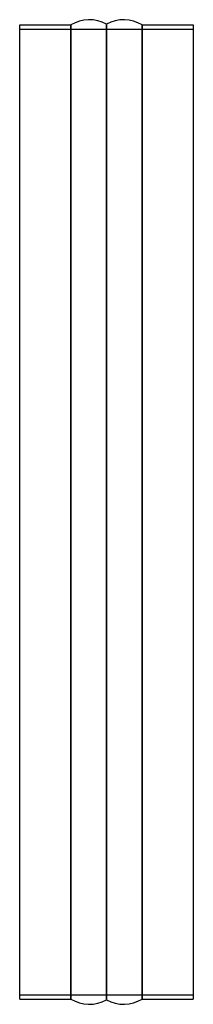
# Model space of a CAD drawing. Header units: millimetres. Extents: x -80 to 80, y -455 to 455.
import ezdxf

# ---------------------------------------------------------------- set-up
doc = ezdxf.new("R2010")
doc.units = ezdxf.units.MM
doc.layers.add('HIDDEN', color=7, linetype='Continuous')
doc.layers.add('THICK', color=7, linetype='Continuous')

msp = doc.modelspace()

# ---------------------------------------------------------------- linework, layer by layer
at = {"layer": 'HIDDEN'}
for p, q in [((-80, 446), (80, 446)), ((-32.86, 450), (-32.86, 0)), ((0, 0), (0, 450.51)), ((32.86, 0), (32.86, 450)), ((-32.86, 0), (-32.86, -450)), ((0, -450.51), (0, 0)), ((32.86, -450), (32.86, 0)), ((-80, -446), (80, -446))]:
    msp.add_line(p, q, dxfattribs=at)
at = {"layer": 'THICK'}
for p, q in [((-80, 0), (-80, 450)), ((-80, 450), (-32.86, 450)), ((-32.86, 0), (-32.86, 450)), ((0, 450.51), (0, 0)), ((32.86, 450), (32.86, 0)), ((32.86, 450), (80, 450)), ((80, 450), (80, 0)), ((-32.86, -450), (-32.86, 0)), ((0, 0), (0, -450.51)), ((32.86, 0), (32.86, -450)), ((80, 0), (80, -450)), ((-80, -450), (-80, 0)), ((-80, -450), (-32.86, -450)), ((32.86, -450), (80, -450))]:
    msp.add_line(p, q, dxfattribs=at)
for centre, start, end in [((-16, 422.8), 60.00003, 121.78831), ((16, 422.8), 58.21165, 119.99999), ((-16, -422.8), 238.21169, 299.99997), ((16, -422.8), 240.00001, 301.78835)]:
    msp.add_arc(centre, 32, start, end, dxfattribs=at)

doc.saveas('drawing.dxf')
